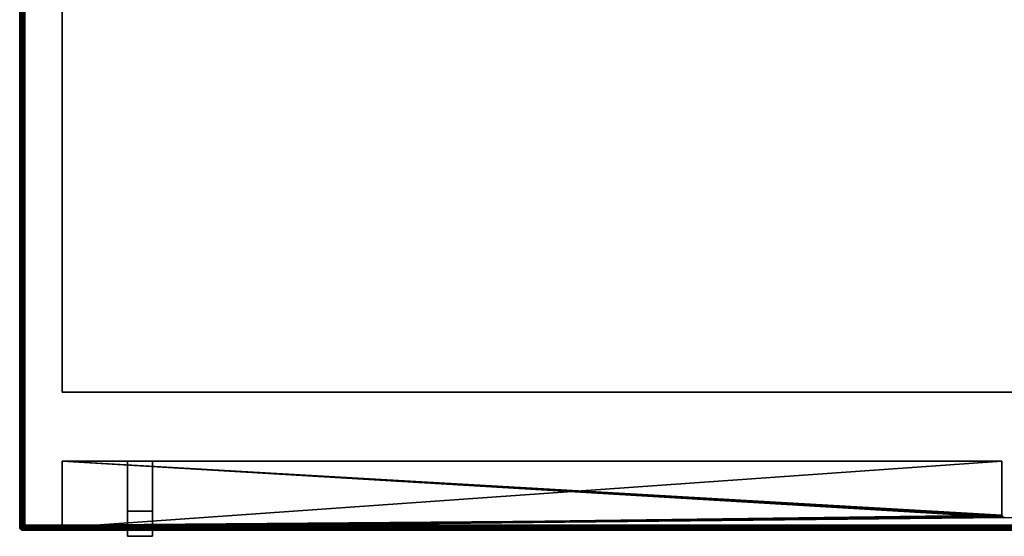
# Model space of a CAD drawing. Header units: millimetres. Extents: x -10 to 800, y -425 to 10.
# Tile 1 of 5: x 0 to 393, y -403 to -196. Entities that reach past the tile are written whole.
import ezdxf

# ---------------------------------------------------------------- set-up
doc = ezdxf.new("R2010")
doc.units = ezdxf.units.MM
doc.header["$MEASUREMENT"] = 0
for name, color, linetype, lineweight in [('0 Misc', 7, 'Continuous', 35), ('10 Raster Images', 7, 'Continuous', 35), ('5 Hatches', 7, 'Continuous', 35)]:
    doc.layers.add(name, color=color, linetype=linetype, lineweight=lineweight)

msp = doc.modelspace()

# ---------------------------------------------------------------- linework, layer by layer
at = {"layer": '0 Misc', "color": 160, "linetype": 'Continuous', "lineweight": 25}
for p, q in [((0, -399, 724.5), (0, -1, 724.5)), ((0, -1, 744.5), (0, -399, 744.5)), ((1, -399, 745.5), (1, -1, 745.5)), ((1, -2, 723.5), (1, -398, 723.5)), ((1, -398, 1), (1, -2, 1)), ((2, -2), (2, -398)), ((17, -345, 16), (17, -20.5, 16)), ((17, -345, 723.5), (17, -20.5, 723.5)), ((17, -345, 16), (783, -345, 16)), ((17, -345, 723.5), (17, -345, 16)), ((783, -345, 723.5), (17, -345, 723.5)), ((17, -372.5, 723.5), (392, -372.5, 723.5)), ((17, -399, 723.5), (17, -372.5, 723.5)), ((17, -372.5, 16), (17, -372.5, 723.5)), ((17, -398, 16), (17, -372.5, 16)), ((392, -372.5, 16), (17, -372.5, 16)), ((17, -399, 723.5), (392, -372.5, 723.5)), ((17, -372.5, 723.5), (17, -398.99, 15.16)), ((17, -372.5, 723.5), (17, -398.89, 15.45)), ((17, -372.5, 723.5), (17, -398.71, 15.71)), ((17, -372.5, 723.5), (17, -398.45, 15.89)), ((17, -372.5, 723.5), (17, -398.16, 15.99)), ((17, -372.5, 723.5), (17, -398, 16)), ((17, -372.5, 16), (392, -372.5, 723.5)), ((17, -372.5, 16), (53, -372.5, 466)), ((17, -372.5, 723.5), (43, -372.5, 466)), ((43, -372.5, 466), (17, -372.5, 16)), ((17, -372.5, 723.5), (43, -372.5, 476)), ((17, -372.5, 723.5), (43, -372.5, 594)), ((17, -372.5, 723.5), (43, -372.5, 604)), ((17, -372.5, 16), (393, -395, 16)), ((17, -372.5, 16), (392.84, -394.99, 16)), ((17, -372.5, 16), (392.55, -394.89, 16)), ((17, -372.5, 16), (392.29, -394.71, 16)), ((17, -372.5, 16), (392.11, -394.45, 16)), ((17, -372.5, 16), (392.01, -394.16, 16)), ((17, -372.5, 16), (392, -394, 16)), ((53, -372.5, 466), (43, -372.5, 466)), ((43, -372.5, 476), (53, -372.5, 476)), ((43, -372.5, 466), (43, -372.5, 476)), ((43, -372.5, 604), (53, -372.5, 604)), ((43, -372.5, 594), (43, -372.5, 604)), ((53, -372.5, 594), (43, -372.5, 594)), ((43, -372.5, 604), (43, -402.5, 604)), ((43, -402.5, 466), (43, -372.5, 466)), ((43, -372.5, 476), (43, -392.5, 476)), ((43, -392.5, 594), (43, -372.5, 594)), ((43, -372.5, 476), (392, -372.5, 723.5)), ((43, -372.5, 476), (53, -372.5, 594)), ((43, -372.5, 604), (392, -372.5, 723.5)), ((43, -372.5, 594), (43, -372.5, 476)), ((43, -392.5, 594), (43, -372.5, 604)), ((43, -372.5, 466), (43, -392.5, 476)), ((53, -372.5, 476), (53, -372.5, 466)), ((53, -372.5, 604), (53, -372.5, 594)), ((53, -372.5, 604), (53, -402.5, 604)), ((53, -392.5, 594), (53, -372.5, 594)), ((53, -372.5, 476), (53, -392.5, 476)), ((53, -402.5, 466), (53, -372.5, 466)), ((53, -372.5, 466), (392, -372.5, 723.5)), ((53, -372.5, 476), (392, -372.5, 723.5)), ((53, -372.5, 594), (392, -372.5, 723.5)), ((53, -372.5, 604), (392, -372.5, 723.5)), ((53, -392.5, 476), (53, -372.5, 466)), ((53, -372.5, 604), (53, -392.5, 594)), ((392, -394, 723.5), (392, -372.5, 723.5)), ((392, -372.5, 723.5), (392, -372.5, 16)), ((392, -394, 16), (392, -372.5, 16)), ((43, -392.5, 476), (43, -392.5, 594)), ((43, -392.5, 476), (53, -392.5, 476)), ((43, -392.5, 594), (53, -392.5, 594)), ((43, -402.5, 466), (43, -392.5, 594)), ((43, -392.5, 594), (43, -402.5, 604)), ((43, -392.5, 476), (43, -402.5, 466)), ((53, -392.5, 476), (53, -392.5, 594)), ((53, -402.5, 466), (53, -392.5, 594)), ((53, -392.5, 476), (53, -402.5, 466)), ((53, -392.5, 594), (53, -402.5, 604)), ((17, -399, 723.5), (392, -394, 723.5)), ((17, -399, 723.5), (392.01, -394.16, 723.5)), ((17, -399, 723.5), (392.11, -394.45, 723.5)), ((17, -399, 723.5), (392.29, -394.71, 723.5)), ((17, -399, 723.5), (392.55, -394.89, 723.5)), ((17, -399, 723.5), (392.84, -394.99, 723.5)), ((17, -399, 723.5), (393, -395, 723.5)), ((393, -395, 16), (17, -398, 16)), ((392, -394, 723.5), (392, -394, 16)), ((0, -399, 744.5), (0, -399, 724.5)), ((1, -398, 723.5), (1, -398, 1)), ((799, -399, 745.5), (1, -399, 745.5)), ((799, -400, 724.5), (1, -400, 724.5)), ((1, -400, 724.5), (1, -400, 744.5)), ((1, -400, 744.5), (799, -400, 744.5)), ((2, -398), (798, -398)), ((2, -399, 723.5), (17, -399, 723.5)), ((798, -399, 1), (2, -399, 1)), ((2, -399, 1), (2, -399, 723.5)), ((2, -399, 1), (784, -399, 15)), ((2, -399, 723.5), (17, -399, 15)), ((17, -399, 15), (2, -399, 1)), ((783, -398, 16), (17, -398, 16)), ((17, -399, 723.5), (17, -398.99, 15.16)), ((17, -399, 723.5), (784, -399, 723.5)), ((17, -399, 723.5), (17, -399, 15)), ((17, -399, 15), (784, -399, 15)), ((43, -402.5, 604), (43, -402.5, 466)), ((43, -402.5, 604), (53, -402.5, 604)), ((43, -402.5, 466), (53, -402.5, 466)), ((53, -402.5, 604), (53, -402.5, 466))]:
    msp.add_line(p, q, dxfattribs=at).dxf.unprotected_set("ltscale", 0)
at = {"layer": '0 Misc', "color": 160, "linetype": 'Continuous', "lineweight": 25, "extrusion": (0, 0, -1)}
for centre in [(-393, -394, -723.5), (-1, -399, -744.5)]:
    msp.add_arc(centre, 1, 270, 0, dxfattribs=at).dxf.unprotected_set("ltscale", 0)
at = {"layer": '0 Misc', "color": 160, "linetype": 'Continuous', "lineweight": 25}
for centre in [(393, -394, 16), (1, -399, 724.5), (2, -398, 1)]:
    msp.add_arc(centre, 1, 180, 270, dxfattribs=at).dxf.unprotected_set("ltscale", 0)
at = {"layer": '0 Misc', "color": 160, "linetype": 'Continuous', "lineweight": 25, "extrusion": (0, 1, 0)}
for centre, start, end in [((-1, 744.5, -399), 0, 90), ((-1, 724.5, -399), 270, 0), ((-2, 1, -398), 270, 0)]:
    msp.add_arc(centre, 1, start, end, dxfattribs=at).dxf.unprotected_set("ltscale", 0)
at = {"layer": '0 Misc', "color": 160, "linetype": 'Continuous', "lineweight": 25, "extrusion": (-0.654654, 0.755929, 0)}
msp.add_arc((260.45, 724.5, -302.27), 1.41, 246.6308, 270, dxfattribs=at).dxf.unprotected_set("ltscale", 0)
at = {"layer": '0 Misc', "color": 160, "linetype": 'Continuous', "lineweight": 25, "extrusion": (1, 0, 0)}
for centre, start, end in [((-399, 744.5, 1), 90, 180), ((-399, 724.5, 1), 180, 270), ((-398, 15, 17), 90, 180)]:
    msp.add_arc(centre, 1, start, end, dxfattribs=at).dxf.unprotected_set("ltscale", 0)
at = {"layer": '0 Misc', "color": 160, "linetype": 'Continuous', "lineweight": 25, "extrusion": (1, 0, -1.42109e-13)}
msp.add_arc((-398, 1, 2), 1, 180, 270, dxfattribs=at).dxf.unprotected_set("ltscale", 0)
at = {"layer": '0 Misc', "color": 7, "lineweight": 25}
for points, invisible_edges in [([(0, -1, 724.5), (0.08, -399, 724.12), (0, -399, 724.5)], 1), ([(0, -1, 724.5), (0.08, -1, 724.12), (0.08, -399, 724.12)], 12), ([(0, -1, 744.5), (0.08, -399, 744.88), (0.08, -1, 744.88)], 1), ([(0, -1, 744.5), (0, -399, 744.5), (0.08, -399, 744.88)], 12), ([(0, -399, 724.5), (0, -1, 744.5), (0, -1, 724.5)], 1), ([(0, -399, 724.5), (0, -399, 744.5), (0, -1, 744.5)], 12), ([(0.08, -1, 724.12), (0.29, -399, 723.79), (0.08, -399, 724.12)], 1), ([(0.08, -1, 724.12), (0.29, -1, 723.79), (0.29, -399, 723.79)], 12), ([(0.29, -399, 745.21), (0.08, -1, 744.88), (0.08, -399, 744.88)], 1), ([(0.29, -399, 745.21), (0.29, -1, 745.21), (0.08, -1, 744.88)], 12), ([(0.29, -1, 723.79), (0.62, -399, 723.58), (0.29, -399, 723.79)], 1), ([(0.29, -1, 723.79), (0.62, -1, 723.58), (0.62, -399, 723.58)], 12), ([(0.62, -399, 745.42), (0.29, -1, 745.21), (0.29, -399, 745.21)], 1), ([(0.62, -399, 745.42), (0.62, -1, 745.42), (0.29, -1, 745.21)], 12), ([(0.62, -399, 723.58), (0.62, -1, 723.58), (1, -2, 723.5)], 1), ([(1, -399, 745.5), (0.62, -1, 745.42), (0.62, -399, 745.42)], 1), ([(1, -399, 745.5), (1, -1, 745.5), (0.62, -1, 745.42)], 12), ([(0.62, -399, 723.58), (1, -2, 723.5), (1, -398, 723.5)], 1), ([(1, -399, 745.5), (799, -1, 745.5), (1, -1, 745.5)], 1), ([(1, -399, 745.5), (799, -399, 745.5), (799, -1, 745.5)], 12), ([(1, -398, 1), (1.08, -2, 0.62), (1.08, -398, 0.62)], 1), ([(1, -398, 1), (1, -2, 1), (1.08, -2, 0.62)], 12), ([(1.29, -2, 0.29), (1.08, -398, 0.62), (1.08, -2, 0.62)], 1), ([(1.29, -2, 0.29), (1.29, -398, 0.29), (1.08, -398, 0.62)], 12), ([(1.62, -2, 0.08), (1.29, -398, 0.29), (1.29, -2, 0.29)], 1), ([(1.62, -2, 0.08), (1.62, -398, 0.08), (1.29, -398, 0.29)], 12), ([(2, -2), (1.62, -398, 0.08), (1.62, -2, 0.08)], 1), ([(2, -2), (2, -398), (1.62, -398, 0.08)], 12), ([(2, -2), (798, -398), (2, -398)], 1), ([(2, -2), (798, -2), (798, -398)], 12), ([(783, -345, 16), (17, -20.5, 16), (17, -345, 16)], 1), ([(783, -345, 16), (783, -20.5, 16), (17, -20.5, 16)], 12), ([(17, -345, 16), (17, -20.5, 723.5), (17, -345, 723.5)], 1), ([(17, -345, 16), (17, -20.5, 16), (17, -20.5, 723.5)], 12), ([(17, -345, 723.5), (783, -20.5, 723.5), (783, -345, 723.5)], 1), ([(17, -345, 723.5), (17, -20.5, 723.5), (783, -20.5, 723.5)], 12), ([(17, -345, 723.5), (783, -345, 16), (17, -345, 16)], 1), ([(17, -345, 723.5), (783, -345, 723.5), (783, -345, 16)], 12), ([(43, -392.5, 594), (53, -392.5, 476), (43, -392.5, 476)], 1), ([(43, -392.5, 594), (53, -392.5, 594), (53, -392.5, 476)], 12), ([(0, -399, 744.5), (0.08, -399.38, 724.5), (0.08, -399.38, 744.5)], 1), ([(0, -399, 744.5), (0, -399, 724.5), (0.08, -399.38, 724.5)], 12), ([(0.1, -399.21, 744.87), (0.02, -399.05, 744.68), (0.02, -399.18, 744.55)], 12), ([(0.1, -399.37, 724.29), (0.02, -399.05, 724.32), (0.1, -399.21, 724.13)], 1), ([(0.1, -399.37, 724.29), (0.02, -399.18, 724.45), (0.02, -399.05, 724.32)], 12), ([(0.1, -399.21, 744.87), (0.02, -399.18, 744.55), (0.1, -399.37, 744.71)], 1), ([(0.08, -399.38, 744.5), (0.29, -399.71, 724.5), (0.29, -399.71, 744.5)], 1), ([(0.08, -399.38, 744.5), (0.08, -399.38, 724.5), (0.29, -399.71, 724.5)], 12), ([(0.1, -399.21, 744.87), (0.28, -399.13, 745.18), (0.13, -399.01, 745)], 1), ([(0.24, -399.35, 723.96), (0.1, -399.21, 724.13), (0.13, -399.01, 724)], 12), ([(0.1, -399.21, 744.87), (0.24, -399.35, 745.04), (0.28, -399.13, 745.18)], 12), ([(0.24, -399.35, 745.04), (0.1, -399.21, 744.87), (0.1, -399.37, 744.71)], 12), ([(0.24, -399.54, 724.15), (0.1, -399.21, 724.13), (0.24, -399.35, 723.96)], 1), ([(0.24, -399.54, 724.15), (0.1, -399.37, 724.29), (0.1, -399.21, 724.13)], 12), ([(0.24, -399.35, 745.04), (0.1, -399.37, 744.71), (0.24, -399.54, 744.85)], 1), ([(0.24, -399.54, 744.85), (0.1, -399.37, 744.71), (0.13, -399.5, 744.51)], 12), ([(0.1, -399.37, 724.29), (0.28, -399.68, 724.37), (0.13, -399.5, 724.49)], 1), ([(0.1, -399.37, 724.29), (0.24, -399.54, 724.15), (0.28, -399.68, 724.37)], 12), ([(0.24, -399.35, 723.96), (0.13, -399.01, 724), (0.28, -399.13, 723.82)], 1), ([(0.24, -399.54, 744.85), (0.13, -399.5, 744.51), (0.28, -399.68, 744.63)], 1), ([(0.24, -399.35, 745.04), (0.47, -399.25, 745.31), (0.28, -399.13, 745.18)], 1), ([(0.43, -399.48, 723.83), (0.24, -399.35, 723.96), (0.28, -399.13, 723.82)], 12), ([(0.24, -399.35, 745.04), (0.43, -399.48, 745.17), (0.47, -399.25, 745.31)], 12), ([(0.43, -399.48, 745.17), (0.24, -399.35, 745.04), (0.24, -399.54, 744.85)], 12), ([(0.43, -399.67, 724.02), (0.24, -399.35, 723.96), (0.43, -399.48, 723.83)], 1), ([(0.43, -399.67, 724.02), (0.24, -399.54, 724.15), (0.24, -399.35, 723.96)], 12), ([(0.43, -399.48, 745.17), (0.24, -399.54, 744.85), (0.43, -399.67, 744.98)], 1), ([(0.43, -399.67, 744.98), (0.24, -399.54, 744.85), (0.28, -399.68, 744.63)], 12), ([(0.24, -399.54, 724.15), (0.47, -399.81, 724.25), (0.28, -399.68, 724.37)], 1), ([(0.24, -399.54, 724.15), (0.43, -399.67, 724.02), (0.47, -399.81, 724.25)], 12), ([(0.43, -399.48, 723.83), (0.28, -399.13, 723.82), (0.47, -399.25, 723.69)], 1), ([(0.43, -399.67, 744.98), (0.28, -399.68, 744.63), (0.47, -399.81, 744.75)], 1), ([(0.29, -399.71, 744.5), (0.62, -399.92, 724.5), (0.62, -399.92, 744.5)], 1), ([(0.29, -399.71, 744.5), (0.29, -399.71, 724.5), (0.62, -399.92, 724.5)], 12), ([(0.7, -399.35, 745.39), (0.47, -399.25, 745.31), (0.43, -399.48, 745.17)], 12), ([(0.47, -399.25, 723.69), (0.66, -399.57, 723.75), (0.43, -399.48, 723.83)], 1), ([(0.7, -399.35, 745.39), (0.43, -399.48, 745.17), (0.66, -399.57, 745.25)], 1), ([(0.66, -399.57, 745.25), (0.43, -399.48, 745.17), (0.43, -399.67, 744.98)], 12), ([(0.66, -399.75, 723.93), (0.43, -399.48, 723.83), (0.66, -399.57, 723.75)], 1), ([(0.66, -399.75, 723.93), (0.43, -399.67, 724.02), (0.43, -399.48, 723.83)], 12), ([(0.66, -399.57, 745.25), (0.43, -399.67, 744.98), (0.66, -399.75, 745.07)], 1), ([(0.47, -399.81, 744.75), (0.66, -399.75, 745.07), (0.43, -399.67, 744.98)], 1), ([(0.7, -399.89, 724.15), (0.43, -399.67, 724.02), (0.66, -399.75, 723.93)], 1), ([(0.7, -399.89, 724.15), (0.47, -399.81, 724.25), (0.43, -399.67, 724.02)], 12), ([(0.47, -399.25, 745.31), (0.78, -399.11, 745.47), (0.55, -399, 745.39)], 1), ([(0.7, -399.35, 723.61), (0.47, -399.25, 723.69), (0.55, -399, 723.61)], 12), ([(0.47, -399.25, 745.31), (0.7, -399.35, 745.39), (0.78, -399.11, 745.47)], 12), ([(0.47, -399.25, 723.69), (0.7, -399.35, 723.61), (0.66, -399.57, 723.75)], 12), ([(0.47, -399.81, 744.75), (0.7, -399.89, 744.85), (0.66, -399.75, 745.07)], 12), ([(0.7, -399.89, 744.85), (0.47, -399.81, 744.75), (0.55, -399.89, 744.5)], 12), ([(0.47, -399.81, 724.25), (0.78, -399.97, 724.39), (0.55, -399.89, 724.5)], 1), ([(0.47, -399.81, 724.25), (0.7, -399.89, 724.15), (0.78, -399.97, 724.39)], 12), ([(0.7, -399.35, 723.61), (0.55, -399, 723.61), (0.78, -399.11, 723.53)], 1), ([(0.7, -399.89, 744.85), (0.55, -399.89, 744.5), (0.78, -399.97, 744.61)], 1), ([(1, -400, 724.5), (0.62, -399.92, 744.5), (0.62, -399.92, 724.5)], 1), ([(1, -400, 724.5), (1, -400, 744.5), (0.62, -399.92, 744.5)], 12), ([(0.95, -399.42, 745.41), (0.7, -399.35, 745.39), (0.66, -399.57, 745.25)], 12), ([(0.91, -399.62, 723.72), (0.66, -399.57, 723.75), (0.7, -399.35, 723.61)], 12), ([(0.95, -399.42, 745.41), (0.66, -399.57, 745.25), (0.91, -399.62, 745.28)], 1), ([(0.91, -399.62, 745.28), (0.66, -399.57, 745.25), (0.66, -399.75, 745.07)], 12), ([(0.91, -399.78, 723.88), (0.66, -399.57, 723.75), (0.91, -399.62, 723.72)], 1), ([(0.91, -399.78, 723.88), (0.66, -399.75, 723.93), (0.66, -399.57, 723.75)], 12), ([(0.91, -399.62, 745.28), (0.66, -399.75, 745.07), (0.91, -399.78, 745.12)], 1), ([(0.91, -399.78, 745.12), (0.66, -399.75, 745.07), (0.7, -399.89, 744.85)], 12), ([(0.95, -399.91, 724.08), (0.66, -399.75, 723.93), (0.91, -399.78, 723.88)], 1), ([(0.95, -399.91, 724.08), (0.7, -399.89, 724.15), (0.66, -399.75, 723.93)], 12), ([(0.91, -399.62, 723.72), (0.7, -399.35, 723.61), (0.95, -399.42, 723.59)], 1), ([(0.91, -399.78, 745.12), (0.7, -399.89, 744.85), (0.95, -399.91, 744.92)], 1), ([(1, -399.38, 723.58), (798, -399, 723.5), (799, -399.38, 723.58)], 12), ([(1, -399.38, 723.58), (784, -399, 723.5), (798, -399, 723.5)], 12), ([(1, -399.38, 723.58), (2, -399, 723.5), (17, -399, 723.5)], 12), ([(1, -399.38, 723.58), (1, -399, 723.5), (2, -399, 723.5)], 12), ([(799, -399, 745.5), (1, -399.38, 745.42), (799, -399.38, 745.42)], 1), ([(799, -399, 745.5), (1, -399, 745.5), (1, -399.38, 745.42)], 12), ([(1, -399.71, 723.79), (799, -399.38, 723.58), (799, -399.71, 723.79)], 1), ([(1, -399.71, 723.79), (1, -399.38, 723.58), (799, -399.38, 723.58)], 12), ([(799, -399.38, 745.42), (1, -399.71, 745.21), (799, -399.71, 745.21)], 1), ([(799, -399.38, 745.42), (1, -399.38, 745.42), (1, -399.71, 745.21)], 12), ([(1, -399.92, 724.12), (799, -399.71, 723.79), (799, -399.92, 724.12)], 1), ([(1, -399.92, 724.12), (1, -399.71, 723.79), (799, -399.71, 723.79)], 12), ([(799, -399.71, 745.21), (1, -399.92, 744.88), (799, -399.92, 744.88)], 1), ([(799, -399.71, 745.21), (1, -399.71, 745.21), (1, -399.92, 744.88)], 12), ([(1, -400, 724.5), (799, -399.92, 724.12), (799, -400, 724.5)], 1), ([(1, -400, 724.5), (1, -399.92, 724.12), (799, -399.92, 724.12)], 12), ([(1, -400, 744.5), (799, -399.92, 744.88), (1, -399.92, 744.88)], 1), ([(1, -400, 744.5), (799, -400, 744.5), (799, -399.92, 744.88)], 12), ([(799, -400, 724.5), (1, -400, 744.5), (1, -400, 724.5)], 1), ([(799, -400, 724.5), (799, -400, 744.5), (1, -400, 744.5)], 12), ([(1.19, -398.25, 0.47), (1.03, -398.11, 0.78), (1.11, -398, 0.55)], 1), ([(1.19, -398.25, 0.47), (1.11, -398.35, 0.7), (1.03, -398.11, 0.78)], 12), ([(1.09, -398.42, 0.95), (1.11, -398.35, 0.7), (1.25, -398.57, 0.66)], 12), ([(1.09, -398.42, 0.95), (1.25, -398.57, 0.66), (1.22, -398.62, 0.91)], 1), ([(1.19, -398.25, 0.47), (1.25, -398.57, 0.66), (1.11, -398.35, 0.7)], 1), ([(1.46, -398.35, 0.24), (1.19, -398.25, 0.47), (1.32, -398.13, 0.28)], 1), ([(1.19, -398.25, 0.47), (1.33, -398.48, 0.43), (1.25, -398.57, 0.66)], 12), ([(1.46, -398.35, 0.24), (1.33, -398.48, 0.43), (1.19, -398.25, 0.47)], 12), ([(1.43, -398.75, 0.66), (1.22, -398.62, 0.91), (1.25, -398.57, 0.66)], 1), ([(1.43, -398.75, 0.66), (1.38, -398.78, 0.91), (1.22, -398.62, 0.91)], 12), ([(1.43, -398.75, 0.66), (1.25, -398.57, 0.66), (1.33, -398.48, 0.43)], 12), ([(1.63, -398.21, 0.1), (1.32, -398.13, 0.28), (1.5, -398.01, 0.13)], 1), ([(1.63, -398.21, 0.1), (1.46, -398.35, 0.24), (1.32, -398.13, 0.28)], 12), ([(1.46, -398.35, 0.24), (1.52, -398.67, 0.43), (1.33, -398.48, 0.43)], 1), ([(1.43, -398.75, 0.66), (1.33, -398.48, 0.43), (1.52, -398.67, 0.43)], 1), ([(1.38, -398.78, 0.91), (1.43, -398.75, 0.66), (1.65, -398.89, 0.7)], 12), ([(1.38, -398.78, 0.91), (1.65, -398.89, 0.7), (1.58, -398.91, 0.95)], 1), ([(1.75, -398.81, 0.47), (1.43, -398.75, 0.66), (1.52, -398.67, 0.43)], 1), ([(1.75, -398.81, 0.47), (1.65, -398.89, 0.7), (1.43, -398.75, 0.66)], 12), ([(1.63, -398.21, 0.1), (1.65, -398.54, 0.24), (1.46, -398.35, 0.24)], 1), ([(1.46, -398.35, 0.24), (1.65, -398.54, 0.24), (1.52, -398.67, 0.43)], 12), ([(1.87, -398.68, 0.28), (1.52, -398.67, 0.43), (1.65, -398.54, 0.24)], 1), ([(1.87, -398.68, 0.28), (1.75, -398.81, 0.47), (1.52, -398.67, 0.43)], 12), ([(1.63, -398.21, 0.1), (1.82, -398.05, 0.02), (1.95, -398.18, 0.02)], 12), ([(1.63, -398.21, 0.1), (1.95, -398.18, 0.02), (1.79, -398.37, 0.1)], 1), ([(1.63, -398.21, 0.1), (1.79, -398.37, 0.1), (1.65, -398.54, 0.24)], 12), ([(1.99, -398.5, 0.13), (1.65, -398.54, 0.24), (1.79, -398.37, 0.1)], 1), ([(1.99, -398.5, 0.13), (1.87, -398.68, 0.28), (1.65, -398.54, 0.24)], 12), ([(1.65, -398.89, 0.7), (1.75, -398.81, 0.47), (2, -398.89, 0.55)], 12), ([(1.65, -398.89, 0.7), (2, -398.89, 0.55), (1.89, -398.97, 0.78)], 1), ([(2, -398), (798, -398.38, 0.08), (2, -398.38, 0.08)], 1), ([(2, -398), (798, -398), (798, -398.38, 0.08)], 12), ([(798, -398.71, 0.29), (2, -398.38, 0.08), (798, -398.38, 0.08)], 1), ([(798, -398.71, 0.29), (2, -398.71, 0.29), (2, -398.38, 0.08)], 12), ([(798, -398.92, 0.62), (2, -398.71, 0.29), (798, -398.71, 0.29)], 1), ([(798, -398.92, 0.62), (2, -398.92, 0.62), (2, -398.71, 0.29)], 12), ([(798, -399, 1), (2, -398.92, 0.62), (798, -398.92, 0.62)], 1), ([(798, -399, 1), (2, -399, 1), (2, -398.92, 0.62)], 12), ([(783.29, -398.71, 15.71), (17, -398.92, 15.38), (783.62, -398.92, 15.38)], 2), ([(783.29, -398.71, 15.71), (17, -398.71, 15.71), (17, -398.92, 15.38)], 12), ([(17, -399, 15), (783.62, -398.92, 15.38), (17, -398.92, 15.38)], 1), ([(17, -399, 15), (784, -399, 15), (783.62, -398.92, 15.38)], 1)]:
    msp.add_3dface(points, dxfattribs=dict(at, invisible_edges=invisible_edges))
for points in [[(392, -372.5, 723.5), (17, -399, 723.5), (17, -372.5, 723.5)], [(17, -399, 723.5), (392, -372.5, 723.5), (392, -394, 723.5)], [(17, -399, 723.5), (17, -398.99, 15.16), (17, -372.5, 723.5)], [(17, -372.5, 723.5), (17, -398.99, 15.16), (17, -398.89, 15.45)], [(17, -372.5, 723.5), (17, -398.89, 15.45), (17, -398.71, 15.71)], [(17, -372.5, 723.5), (17, -398.71, 15.71), (17, -398.45, 15.89)], [(17, -372.5, 723.5), (17, -398.45, 15.89), (17, -398.16, 15.99)], [(17, -372.5, 723.5), (17, -398.16, 15.99), (17, -398, 16)], [(17, -372.5, 723.5), (17, -398, 16), (17, -372.5, 16)], [(17, -398, 16), (393, -395, 16), (17, -372.5, 16)], [(17, -372.5, 16), (393, -395, 16), (392.84, -394.99, 16)], [(17, -372.5, 16), (392.84, -394.99, 16), (392.55, -394.89, 16)], [(17, -372.5, 16), (392.55, -394.89, 16), (392.29, -394.71, 16)], [(17, -372.5, 16), (392.29, -394.71, 16), (392.11, -394.45, 16)], [(17, -372.5, 16), (392.11, -394.45, 16), (392.01, -394.16, 16)], [(17, -372.5, 16), (392.01, -394.16, 16), (392, -394, 16)], [(17, -372.5, 16), (392, -394, 16), (392, -372.5, 16)], [(17, -399, 723.5), (392, -394, 723.5), (392.01, -394.16, 723.5)], [(17, -399, 723.5), (392.01, -394.16, 723.5), (392.11, -394.45, 723.5)], [(17, -399, 723.5), (392.11, -394.45, 723.5), (392.29, -394.71, 723.5)], [(17, -399, 723.5), (392.29, -394.71, 723.5), (392.55, -394.89, 723.5)], [(17, -399, 723.5), (392.55, -394.89, 723.5), (392.84, -394.99, 723.5)], [(17, -399, 723.5), (392.84, -394.99, 723.5), (393, -395, 723.5)], [(17, -399, 723.5), (393, -395, 723.5), (784, -399, 723.5)], [(393, -395, 16), (17, -398, 16), (783, -398, 16)], [(0.02, -399.05, 744.68), (0.08, -399, 744.88), (0, -399, 744.5)], [(0.02, -399.18, 744.55), (0.02, -399.05, 744.68), (0, -399, 744.5)], [(0.02, -399.18, 744.55), (0, -399, 744.5), (0.08, -399.38, 744.5)], [(0.02, -399.18, 724.45), (0.08, -399.38, 724.5), (0, -399, 724.5)], [(0.02, -399.05, 724.32), (0.02, -399.18, 724.45), (0, -399, 724.5)], [(0.02, -399.05, 724.32), (0, -399, 724.5), (0.08, -399, 724.12)], [(0.1, -399.21, 744.87), (0.08, -399, 744.88), (0.02, -399.05, 744.68)], [(0.08, -399, 724.12), (0.1, -399.21, 724.13), (0.02, -399.05, 724.32)], [(0.08, -399.38, 744.5), (0.1, -399.37, 744.71), (0.02, -399.18, 744.55)], [(0.1, -399.37, 724.29), (0.08, -399.38, 724.5), (0.02, -399.18, 724.45)], [(0.08, -399, 744.88), (0.13, -399.01, 745), (0.29, -399, 745.21)], [(0.08, -399, 744.88), (0.1, -399.21, 744.87), (0.13, -399.01, 745)], [(0.29, -399, 723.79), (0.13, -399.01, 724), (0.08, -399, 724.12)], [(0.1, -399.21, 724.13), (0.08, -399, 724.12), (0.13, -399.01, 724)], [(0.1, -399.37, 744.71), (0.08, -399.38, 744.5), (0.13, -399.5, 744.51)], [(0.08, -399.38, 724.5), (0.1, -399.37, 724.29), (0.13, -399.5, 724.49)], [(0.29, -399.71, 744.5), (0.13, -399.5, 744.51), (0.08, -399.38, 744.5)], [(0.08, -399.38, 724.5), (0.13, -399.5, 724.49), (0.29, -399.71, 724.5)], [(0.29, -399, 745.21), (0.13, -399.01, 745), (0.28, -399.13, 745.18)], [(0.29, -399, 723.79), (0.28, -399.13, 723.82), (0.13, -399.01, 724)], [(0.29, -399.71, 744.5), (0.28, -399.68, 744.63), (0.13, -399.5, 744.51)], [(0.29, -399.71, 724.5), (0.13, -399.5, 724.49), (0.28, -399.68, 724.37)], [(0.29, -399, 745.21), (0.28, -399.13, 745.18), (0.47, -399.25, 745.31)], [(0.47, -399.25, 723.69), (0.28, -399.13, 723.82), (0.29, -399, 723.79)], [(0.47, -399.81, 744.75), (0.28, -399.68, 744.63), (0.29, -399.71, 744.5)], [(0.29, -399.71, 724.5), (0.28, -399.68, 724.37), (0.47, -399.81, 724.25)], [(0.29, -399, 745.21), (0.55, -399, 745.39), (0.62, -399, 745.42)], [(0.29, -399, 745.21), (0.47, -399.25, 745.31), (0.55, -399, 745.39)], [(0.29, -399, 723.79), (0.55, -399, 723.61), (0.47, -399.25, 723.69)], [(0.29, -399, 723.79), (0.62, -399, 723.58), (0.55, -399, 723.61)], [(0.29, -399.71, 744.5), (0.55, -399.89, 744.5), (0.47, -399.81, 744.75)], [(0.29, -399.71, 744.5), (0.62, -399.92, 744.5), (0.55, -399.89, 744.5)], [(0.29, -399.71, 724.5), (0.55, -399.89, 724.5), (0.62, -399.92, 724.5)], [(0.29, -399.71, 724.5), (0.47, -399.81, 724.25), (0.55, -399.89, 724.5)], [(0.62, -399, 745.42), (0.55, -399, 745.39), (0.78, -399.11, 745.47)], [(0.55, -399, 723.61), (0.62, -399, 723.58), (0.78, -399.11, 723.53)], [(0.55, -399.89, 744.5), (0.62, -399.92, 744.5), (0.78, -399.97, 744.61)], [(0.62, -399.92, 724.5), (0.55, -399.89, 724.5), (0.78, -399.97, 724.39)], [(1, -398, 723.5), (1, -399, 723.5), (0.62, -399, 723.58)], [(0.62, -399, 745.42), (0.78, -399.11, 745.47), (1, -399, 745.5)], [(0.78, -399.11, 723.53), (0.62, -399, 723.58), (1, -399, 723.5)], [(0.78, -399.97, 744.61), (0.62, -399.92, 744.5), (1, -400, 744.5)], [(0.62, -399.92, 724.5), (0.78, -399.97, 724.39), (1, -400, 724.5)], [(0.78, -399.11, 745.47), (0.7, -399.35, 745.39), (0.95, -399.42, 745.41)], [(1, -399.38, 723.58), (0.7, -399.35, 723.61), (0.78, -399.11, 723.53)], [(0.7, -399.35, 723.61), (1, -399.38, 723.58), (0.95, -399.42, 723.59)], [(0.7, -399.89, 744.85), (1, -399.92, 744.88), (0.95, -399.91, 744.92)], [(1, -399.92, 744.88), (0.7, -399.89, 744.85), (0.78, -399.97, 744.61)], [(0.78, -399.97, 724.39), (0.7, -399.89, 724.15), (0.95, -399.91, 724.08)], [(0.95, -399.42, 745.41), (1, -399, 745.5), (0.78, -399.11, 745.47)], [(1, -399.38, 723.58), (0.78, -399.11, 723.53), (1, -399, 723.5)], [(0.95, -399.91, 724.08), (1, -400, 724.5), (0.78, -399.97, 724.39)], [(1, -399.92, 744.88), (0.78, -399.97, 744.61), (1, -400, 744.5)], [(1, -399.38, 745.42), (0.91, -399.62, 745.28), (1, -399.71, 745.21)], [(0.95, -399.42, 745.41), (0.91, -399.62, 745.28), (1, -399.38, 745.42)], [(0.95, -399.42, 723.59), (1, -399.71, 723.79), (0.91, -399.62, 723.72)], [(0.91, -399.62, 745.28), (0.91, -399.78, 745.12), (1, -399.71, 745.21)], [(0.91, -399.78, 723.88), (0.91, -399.62, 723.72), (1, -399.71, 723.79)], [(0.95, -399.91, 744.92), (1, -399.71, 745.21), (0.91, -399.78, 745.12)], [(1, -399.92, 724.12), (0.91, -399.78, 723.88), (1, -399.71, 723.79)], [(0.95, -399.91, 724.08), (0.91, -399.78, 723.88), (1, -399.92, 724.12)], [(1, -399, 745.5), (0.95, -399.42, 745.41), (1, -399.38, 745.42)], [(0.95, -399.42, 723.59), (1, -399.38, 723.58), (1, -399.71, 723.79)], [(0.95, -399.91, 744.92), (1, -399.92, 744.88), (1, -399.71, 745.21)], [(1, -400, 724.5), (0.95, -399.91, 724.08), (1, -399.92, 724.12)], [(1.02, -398.19, 723.5), (1, -399, 723.5), (1, -398, 723.5)], [(1, -398, 1), (1.08, -398.38, 1), (1.02, -398.19, 723.5)], [(1, -398, 723.5), (1, -398, 1), (1.02, -398.19, 723.5)], [(1, -398, 1), (1.03, -398.11, 0.78), (1.08, -398.38, 1)], [(1, -398, 1), (1.08, -398, 0.62), (1.03, -398.11, 0.78)], [(1.02, -398.19, 723.5), (1.08, -398.38, 723.5), (1, -399, 723.5)], [(1, -399, 723.5), (1.08, -398.38, 723.5), (1.15, -398.85, 723.51)], [(1, -399, 723.5), (1.15, -398.85, 723.51), (1.62, -398.92, 723.5)], [(1, -399, 723.5), (1.62, -398.92, 723.5), (1.81, -398.98, 723.5)], [(1, -399, 723.5), (1.81, -398.98, 723.5), (2, -399, 723.5)], [(17, -399, 723.5), (784, -399, 723.5), (1, -399.38, 723.58)], [(1.08, -398.38, 1), (1.08, -398.38, 723.5), (1.02, -398.19, 723.5)], [(1.03, -398.11, 0.78), (1.08, -398, 0.62), (1.11, -398, 0.55)], [(1.09, -398.42, 0.95), (1.03, -398.11, 0.78), (1.11, -398.35, 0.7)], [(1.03, -398.11, 0.78), (1.09, -398.42, 0.95), (1.08, -398.38, 1)], [(1.11, -398, 0.55), (1.08, -398, 0.62), (1.29, -398, 0.29)], [(1.15, -398.85, 723.51), (1.08, -398.38, 723.5), (1.17, -398.56, 723.51)], [(1.17, -398.56, 723.51), (1.08, -398.38, 723.5), (1.08, -398.38, 1)], [(1.17, -398.56, 723.51), (1.08, -398.38, 1), (1.29, -398.71, 1)], [(1.22, -398.62, 0.91), (1.08, -398.38, 1), (1.09, -398.42, 0.95)], [(1.22, -398.62, 0.91), (1.29, -398.71, 1), (1.08, -398.38, 1)], [(1.19, -398.25, 0.47), (1.11, -398, 0.55), (1.29, -398, 0.29)], [(1.29, -398.71, 723.54), (1.15, -398.85, 723.51), (1.17, -398.56, 723.51)], [(1.44, -398.83, 723.51), (1.15, -398.85, 723.51), (1.29, -398.71, 723.54)], [(1.62, -398.92, 723.5), (1.15, -398.85, 723.51), (1.44, -398.83, 723.51)], [(1.29, -398.71, 723.54), (1.17, -398.56, 723.51), (1.29, -398.71, 1)], [(1.19, -398.25, 0.47), (1.29, -398, 0.29), (1.32, -398.13, 0.28)], [(1.38, -398.78, 0.91), (1.29, -398.71, 1), (1.22, -398.62, 0.91)], [(1.5, -398.01, 0.13), (1.32, -398.13, 0.28), (1.29, -398, 0.29)], [(1.62, -398, 0.08), (1.5, -398.01, 0.13), (1.29, -398, 0.29)], [(1.29, -398.71, 1), (1.44, -398.83, 723.51), (1.29, -398.71, 723.54)], [(1.29, -398.71, 1), (1.62, -398.92, 1), (1.44, -398.83, 723.51)], [(1.58, -398.91, 0.95), (1.62, -398.92, 1), (1.29, -398.71, 1)], [(1.38, -398.78, 0.91), (1.58, -398.91, 0.95), (1.29, -398.71, 1)], [(1.44, -398.83, 723.51), (1.62, -398.92, 1), (1.62, -398.92, 723.5)], [(1.62, -398, 0.08), (1.63, -398.21, 0.1), (1.5, -398.01, 0.13)], [(1.58, -398.91, 0.95), (1.65, -398.89, 0.7), (1.62, -398.92, 1)], [(1.82, -398.05, 0.02), (1.63, -398.21, 0.1), (1.62, -398, 0.08)], [(1.62, -398, 0.08), (2, -398), (1.82, -398.05, 0.02)], [(1.62, -398.92, 1), (1.65, -398.89, 0.7), (1.89, -398.97, 0.78)], [(1.62, -398.92, 723.5), (1.62, -398.92, 1), (1.81, -398.98, 723.5)], [(1.81, -398.98, 723.5), (1.62, -398.92, 1), (2, -399, 1)], [(1.62, -398.92, 1), (1.89, -398.97, 0.78), (2, -399, 1)], [(2, -398.71, 0.29), (1.75, -398.81, 0.47), (1.87, -398.68, 0.28)], [(1.75, -398.81, 0.47), (2, -398.71, 0.29), (2, -398.89, 0.55)], [(1.79, -398.37, 0.1), (1.95, -398.18, 0.02), (2, -398.38, 0.08)], [(1.79, -398.37, 0.1), (2, -398.38, 0.08), (1.99, -398.5, 0.13)], [(2, -399, 723.5), (1.81, -398.98, 723.5), (2, -399, 1)], [(1.82, -398.05, 0.02), (2, -398), (1.95, -398.18, 0.02)], [(1.99, -398.5, 0.13), (2, -398.71, 0.29), (1.87, -398.68, 0.28)], [(2, -398.89, 0.55), (2, -398.92, 0.62), (1.89, -398.97, 0.78)], [(1.89, -398.97, 0.78), (2, -398.92, 0.62), (2, -399, 1)], [(1.95, -398.18, 0.02), (2, -398), (2, -398.38, 0.08)], [(2, -398.71, 0.29), (1.99, -398.5, 0.13), (2, -398.38, 0.08)], [(2, -398.89, 0.55), (2, -398.71, 0.29), (2, -398.92, 0.62)], [(798, -399, 1), (784, -399, 15), (2, -399, 1)], [(2, -399, 1), (17, -399, 15), (2, -399, 723.5)], [(17, -399, 15), (2, -399, 1), (784, -399, 15)], [(2, -399, 723.5), (17, -399, 15), (17, -399, 723.5)], [(783.02, -398.2, 15.98), (783, -398, 16), (17, -398, 16)], [(17, -398.38, 15.92), (783.02, -398.2, 15.98), (17, -398, 16)], [(17, -398.38, 15.92), (783.08, -398.38, 15.92), (783.02, -398.2, 15.98)], [(783.17, -398.56, 15.83), (783.08, -398.38, 15.92), (17, -398.38, 15.92)], [(783.17, -398.56, 15.83), (17, -398.38, 15.92), (17, -398.71, 15.71)], [(783.29, -398.71, 15.71), (783.17, -398.56, 15.83), (17, -398.71, 15.71)], [(17, -398.99, 15.16), (17, -399, 723.5), (17, -399, 15)]]:
    msp.add_3dface(points, dxfattribs=at)
at = {"layer": '0 Misc', "color": 98, "lineweight": 25}
for points, invisible_edges in [([(43, -402.5, 604), (53, -372.5, 604), (43, -372.5, 604)], 1), ([(43, -402.5, 604), (53, -402.5, 604), (53, -372.5, 604)], 12), ([(43, -372.5, 466), (53, -402.5, 466), (43, -402.5, 466)], 1), ([(43, -372.5, 466), (53, -372.5, 466), (53, -402.5, 466)], 12), ([(43, -392.5, 476), (53, -372.5, 476), (43, -372.5, 476)], 1), ([(43, -392.5, 476), (53, -392.5, 476), (53, -372.5, 476)], 12), ([(43, -372.5, 594), (53, -392.5, 594), (43, -392.5, 594)], 1), ([(43, -372.5, 594), (53, -372.5, 594), (53, -392.5, 594)], 12), ([(43, -402.5, 466), (53, -402.5, 604), (43, -402.5, 604)], 1), ([(43, -402.5, 466), (53, -402.5, 466), (53, -402.5, 604)], 12)]:
    msp.add_3dface(points, dxfattribs=dict(at, invisible_edges=invisible_edges))
for points in [[(43, -392.5, 594), (43, -402.5, 604), (43, -372.5, 604)], [(43, -392.5, 594), (43, -372.5, 604), (43, -372.5, 594)], [(43, -402.5, 466), (43, -392.5, 476), (43, -372.5, 466)], [(43, -372.5, 466), (43, -392.5, 476), (43, -372.5, 476)], [(53, -392.5, 476), (53, -402.5, 466), (53, -372.5, 466)], [(53, -392.5, 476), (53, -372.5, 466), (53, -372.5, 476)], [(53, -402.5, 604), (53, -392.5, 594), (53, -372.5, 604)], [(53, -372.5, 604), (53, -392.5, 594), (53, -372.5, 594)], [(43, -402.5, 604), (43, -392.5, 594), (43, -402.5, 466)], [(43, -392.5, 476), (43, -402.5, 466), (43, -392.5, 594)], [(53, -402.5, 466), (53, -392.5, 476), (53, -392.5, 594)], [(53, -392.5, 594), (53, -402.5, 604), (53, -402.5, 466)]]:
    msp.add_3dface(points, dxfattribs=at)
at = {"layer": '0 Misc', "color": 5, "lineweight": 25}
for points, invisible_edges in [([(392, -394, 723.5), (392, -372.5, 16), (392, -394, 16)], 1), ([(392, -394, 723.5), (392, -372.5, 723.5), (392, -372.5, 16)], 12), ([(392, -394, 723.5), (392.08, -394.38, 16), (392.08, -394.38, 723.5)], 1), ([(392, -394, 723.5), (392, -394, 16), (392.08, -394.38, 16)], 12), ([(392.08, -394.38, 723.5), (392.29, -394.71, 16), (392.29, -394.71, 723.5)], 1), ([(392.08, -394.38, 723.5), (392.08, -394.38, 16), (392.29, -394.71, 16)], 12), ([(392.29, -394.71, 723.5), (392.62, -394.92, 16), (392.62, -394.92, 723.5)], 1), ([(392.29, -394.71, 723.5), (392.29, -394.71, 16), (392.62, -394.92, 16)], 12), ([(393, -395, 16), (392.62, -394.92, 723.5), (392.62, -394.92, 16)], 1), ([(393, -395, 16), (393, -395, 723.5), (392.62, -394.92, 723.5)], 12)]:
    msp.add_3dface(points, dxfattribs=dict(at, invisible_edges=invisible_edges))
at = {"layer": '10 Raster Images', "color": 160, "linetype": 'Continuous', "lineweight": 25}
for p, q in [((392, -372.5, 723.5), (17, -372.5, 723.5)), ((17, -372.5, 723.5), (17, -399, 723.5)), ((17, -399, 723.5), (17, -372.5, 723.5)), ((17, -372.5, 723.5), (17, -372.5, 16)), ((17, -372.5, 16), (17, -398, 16)), ((392, -372.5, 16), (17, -372.5, 16)), ((17, -372.5, 16), (17, -372.5, 723.5)), ((17, -372.5, 723.5), (392, -372.5, 723.5)), ((17, -398, 16), (17, -372.5, 16)), ((17, -372.5, 16), (392, -372.5, 16)), ((53, -372.5, 476), (43, -372.5, 476)), ((53, -372.5, 604), (43, -372.5, 604)), ((43, -372.5, 466), (53, -372.5, 466)), ((43, -372.5, 476), (43, -372.5, 466)), ((43, -372.5, 594), (53, -372.5, 594)), ((43, -372.5, 604), (43, -372.5, 594)), ((43, -372.5, 604), (43, -402.5, 604)), ((43, -392.5, 594), (43, -372.5, 594)), ((43, -372.5, 594), (43, -372.5, 604)), ((43, -402.5, 466), (43, -372.5, 466)), ((43, -372.5, 466), (43, -372.5, 476)), ((43, -372.5, 476), (43, -392.5, 476)), ((53, -372.5, 466), (53, -372.5, 476)), ((53, -372.5, 594), (53, -372.5, 604)), ((53, -372.5, 466), (53, -402.5, 466)), ((53, -392.5, 476), (53, -372.5, 476)), ((53, -372.5, 476), (53, -372.5, 466)), ((53, -402.5, 604), (53, -372.5, 604)), ((53, -372.5, 604), (53, -372.5, 594)), ((53, -372.5, 594), (53, -392.5, 594)), ((392, -394, 723.5), (392, -372.5, 723.5)), ((392, -372.5, 723.5), (392, -372.5, 16)), ((392, -372.5, 16), (392, -394, 16)), ((43, -392.5, 476), (43, -392.5, 594)), ((53, -392.5, 594), (53, -392.5, 476)), ((392.01, -394.16, 723.5), (392, -394, 723.5)), ((392, -394, 16), (392.01, -394.16, 16)), ((392.11, -394.45, 723.5), (392.01, -394.16, 723.5)), ((392.01, -394.16, 16), (392.11, -394.45, 16)), ((392.29, -394.71, 723.5), (392.11, -394.45, 723.5)), ((392.11, -394.45, 16), (392.29, -394.71, 16)), ((392.55, -394.89, 723.5), (392.29, -394.71, 723.5)), ((392.29, -394.71, 16), (392.55, -394.89, 16)), ((392.84, -394.99, 723.5), (392.55, -394.89, 723.5)), ((392.55, -394.89, 16), (392.84, -394.99, 16)), ((393, -395, 723.5), (392.84, -394.99, 723.5)), ((392.84, -394.99, 16), (393, -395, 16)), ((798, -399, 1), (2, -399, 1)), ((2, -399, 1), (2, -399, 723.5)), ((2, -399, 723.5), (17, -399, 723.5)), ((17, -398, 16), (17, -398.16, 15.99)), ((783, -398, 16), (17, -398, 16)), ((17, -398.16, 15.99), (17, -398.45, 15.89)), ((17, -398.45, 15.89), (17, -398.71, 15.71)), ((17, -398.71, 15.71), (17, -398.89, 15.45)), ((17, -398.89, 15.45), (17, -398.99, 15.16)), ((17, -398.99, 15.16), (17, -399, 15)), ((17, -399, 723.5), (784, -399, 723.5)), ((17, -399, 15), (17, -399, 723.5)), ((17, -399, 15), (784, -399, 15)), ((17, -399, 723.5), (17, -399, 15)), ((43, -402.5, 604), (43, -402.5, 466)), ((53, -402.5, 466), (53, -402.5, 604))]:
    msp.add_line(p, q, dxfattribs=at).dxf.unprotected_set("ltscale", 0)
at = {"layer": '5 Hatches', "color": 7, "lineweight": 25}
for points, invisible_edges in [([(1, -2, 1), (1, -398, 723.5), (1, -2, 723.5)], 1), ([(1, -2, 1), (1, -398, 1), (1, -398, 723.5)], 12)]:
    msp.add_3dface(points, dxfattribs=dict(at, invisible_edges=invisible_edges))
at = {"layer": '5 Hatches', "color": 5, "lineweight": 25}
for points in [[(392, -372.5, 723.5), (17, -372.5, 16), (392, -372.5, 16)], [(17, -372.5, 16), (392, -372.5, 723.5), (53, -372.5, 466)], [(17, -372.5, 16), (43, -372.5, 466), (17, -372.5, 723.5)], [(43, -372.5, 466), (17, -372.5, 16), (53, -372.5, 466)], [(17, -372.5, 723.5), (43, -372.5, 466), (43, -372.5, 476)], [(17, -372.5, 723.5), (43, -372.5, 476), (43, -372.5, 594)], [(17, -372.5, 723.5), (43, -372.5, 594), (43, -372.5, 604)], [(17, -372.5, 723.5), (43, -372.5, 604), (392, -372.5, 723.5)], [(53, -372.5, 476), (392, -372.5, 723.5), (43, -372.5, 476)], [(43, -372.5, 476), (392, -372.5, 723.5), (53, -372.5, 594)], [(53, -372.5, 604), (392, -372.5, 723.5), (43, -372.5, 604)], [(43, -372.5, 594), (43, -372.5, 476), (53, -372.5, 594)], [(53, -372.5, 466), (392, -372.5, 723.5), (53, -372.5, 476)], [(53, -372.5, 594), (392, -372.5, 723.5), (53, -372.5, 604)]]:
    msp.add_3dface(points, dxfattribs=at)

doc.saveas('drawing.dxf')
